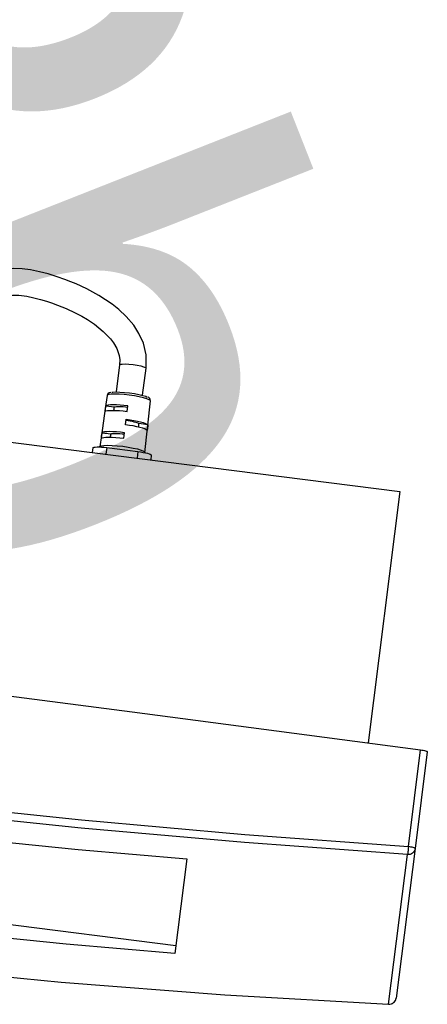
# Model space of a CAD drawing. Header units: millimetres. Extents: x -25785 to 64215, y 1802 to 45092.
# Tile 31 of 53: x 19475 to 19606, y 30574 to 30888. Entities that reach past the tile are written whole.
import ezdxf

# ---------------------------------------------------------------- set-up
doc = ezdxf.new("R2010")
doc.units = ezdxf.units.MM
doc.header["$MEASUREMENT"] = 0
doc.linetypes.add('CONTINU', pattern=[0])
for name, color, linetype in [('0_35___________', 7, 'Continuous'), ('LOC', 4, 'CONTINU'), ('PLAN', 7, 'CONTINU')]:
    doc.layers.add(name, color=color, linetype=linetype)
doc.styles.add('FDBES', font='simplex.shx')

# ---------------------------------------------------------------- blocks, each defined once
blk = doc.blocks.new('A$C7EBD59A9')
at = {"layer": 'PLAN', "color": 0, "linetype": 'Continuous'}
for p, q in [((269.65, 173.94), (269.65, 166.34)), ((277.05, 166.34), (277.05, 173.94)), ((267.28, 165.05), (267.21, 161.37)), ((279.67, 150.69), (279.42, 165.05)), ((273.35, 161.38), (273.35, 162.93)), ((267.21, 161.37), (267.08, 153.84)), ((273.35, 157.61), (273.35, 159.17)), ((267.08, 153.84), (267.03, 150.69)), ((273.35, 153.85), (273.35, 155.41)), ((268.98, 150.69), (277.72, 150.69)), ((16.65, 148.84), (351.35, 148.84)), ((265.17, 150.14), (265.17, 148.84)), ((281.53, 150.14), (281.53, 148.84)), ((351.35, 148.84), (351.35, 78.42)), ((368, 78.04), (368, 50.95)), ((368, 50.95), (368, 9.07)), ((366.13, 7.09), (366.16, 7.08))]:
    blk.add_line(p, q, dxfattribs=at)
at = {"layer": 'PLAN', "color": 6}
for p, q in [((267.28, 162.16), (269.73, 162.16)), ((279.49, 158.39), (276.96, 158.39)), ((267.14, 154.62), (269.73, 154.62)), ((268.98, 150.69), (268.98, 148.84)), ((277.72, 150.69), (277.72, 148.84)), ((366.09, 51.24), (366.09, 78.33)), ((366.13, 7.09), (366.13, 48.98))]:
    blk.add_line(p, q, dxfattribs=at)
at = {"layer": 'PLAN', "color": 3, "linetype": 'Continuous'}
for p, q in [((305.44, 40.11), (305.44, 13.58)), ((62.56, 15.88), (305.44, 15.88))]:
    blk.add_line(p, q, dxfattribs=at)
at = {"layer": 'PLAN', "color": 0, "linetype": 'Continuous', "flags": 128}
for points in [[(277.05, 173.94), (276.6, 177.63), (275.45, 180.74), (273.89, 183.29), (272.15, 185.36), (269.76, 187.53), (267.5, 189.16), (265.45, 190.4), (261.52, 192.34), (257.92, 193.74), (254.84, 194.72), (253.28, 195.15), (251.61, 195.56), (249.35, 196.05), (246.74, 196.5), (244.35, 196.8), (241.75, 196.99), (239.39, 197.01), (237.11, 196.84), (234.85, 196.42), (232.61, 195.66), (232.09, 195.36)], [(234, 187.35), (234.47, 188.12), (235.46, 188.82), (236.35, 189.15), (237.64, 189.44), (239.46, 189.61), (241.71, 189.59), (243.64, 189.44), (245.57, 189.19), (247.27, 188.9), (248.69, 188.63), (250.46, 188.23), (252.97, 187.56), (255.62, 186.7), (257.51, 185.99), (259.2, 185.27), (261.27, 184.24), (263.99, 182.6), (266.23, 180.81), (267.22, 179.79), (268.31, 178.36), (269.23, 176.46), (269.54, 175.3), (269.65, 173.95)], [(269.65, 173.94), (269.83, 174.11), (270.35, 174.26), (271.17, 174.37), (272.2, 174.45), (273.35, 174.48), (274.49, 174.45), (275.53, 174.37), (276.34, 174.26), (276.87, 174.11), (277.05, 173.94), (277.05, 173.94)], [(268.21, 166.03), (267.76, 165.85), (267.44, 165.55), (267.28, 165.15), (267.3, 165.05)], [(268.48, 166.1), (268.75, 166.18), (269.6, 166.33), (270.69, 166.45), (271.97, 166.53), (273.35, 166.56), (274.72, 166.53), (276, 166.45), (277.1, 166.33), (277.95, 166.18), (278.41, 166.02)], [(279.4, 165.08), (279.32, 165.45), (279.12, 165.71), (278.83, 165.91), (278.66, 165.98)], [(267.28, 162.16), (267.25, 162.08), (267.24, 162.01), (267.23, 161.92), (267.22, 161.7), (267.21, 161.44), (267.21, 161.18), (267.21, 160.94), (267.21, 160.75), (267.22, 160.63), (267.24, 160.59), (267.25, 160.6)], [(273.35, 162.93), (272.25, 162.92), (271.19, 162.87), (270.2, 162.8), (269.31, 162.71), (268.55, 162.6), (267.94, 162.46), (267.52, 162.32), (267.28, 162.16)], [(269.65, 161.2), (269.65, 161.26), (269.65, 161.53), (269.65, 161.78), (269.66, 161.98), (269.7, 162.11), (269.73, 162.16)], [(269.73, 162.16), (269.92, 162.25), (270.2, 162.33), (270.57, 162.4), (271.03, 162.46), (271.55, 162.51), (272.12, 162.55), (272.72, 162.57), (273.35, 162.58)], [(267.25, 160.6), (267.49, 160.76), (267.92, 160.91), (268.52, 161.04), (269.29, 161.15), (270.18, 161.25), (271.18, 161.32), (272.25, 161.36), (273.35, 161.38)], [(273.35, 159.17), (274.46, 159.15), (275.53, 159.11), (276.53, 159.04), (277.43, 158.95), (278.2, 158.83), (278.81, 158.7), (279.24, 158.55), (279.49, 158.39)], [(276.96, 158.39), (276.77, 158.48), (276.49, 158.56), (276.11, 158.63), (275.66, 158.69), (275.14, 158.74), (274.57, 158.78), (273.97, 158.8), (273.35, 158.81)], [(279.51, 156.84), (279.27, 156.99), (278.83, 157.14), (278.22, 157.28), (277.45, 157.39), (276.54, 157.49), (275.54, 157.56), (274.46, 157.6), (273.35, 157.61)], [(277.05, 157.44), (277.05, 157.58), (277.05, 157.84), (277.04, 158.08), (277.02, 158.26), (276.98, 158.37), (276.96, 158.39)], [(279.49, 158.39), (279.51, 158.31), (279.53, 158.15), (279.54, 157.93), (279.55, 157.68), (279.55, 157.41), (279.56, 157.17), (279.56, 156.98), (279.55, 156.86), (279.52, 156.83), (279.51, 156.84)], [(267.14, 154.62), (267.11, 154.54), (267.1, 154.47), (267.1, 154.38), (267.09, 154.16), (267.08, 153.9), (267.08, 153.64), (267.07, 153.4), (267.07, 153.21), (267.08, 153.09), (267.1, 153.05), (267.11, 153.06)], [(267.11, 153.06), (267.36, 153.22), (267.8, 153.37), (268.41, 153.51), (269.19, 153.63), (270.11, 153.72), (271.13, 153.8), (272.22, 153.84), (273.35, 153.85)], [(273.35, 155.41), (272.23, 155.39), (271.14, 155.35), (270.12, 155.28), (269.21, 155.18), (268.44, 155.07), (267.82, 154.93), (267.38, 154.78), (267.14, 154.62)], [(269.65, 153.68), (269.65, 153.72), (269.65, 153.99), (269.65, 154.24), (269.66, 154.44), (269.7, 154.57), (269.73, 154.62)], [(269.73, 154.62), (269.92, 154.71), (270.2, 154.79), (270.57, 154.86), (271.03, 154.92), (271.55, 154.97), (272.12, 155.01), (272.72, 155.03), (273.35, 155.04)], [(265.17, 150.14), (265.24, 150.24), (265.46, 150.35), (265.81, 150.44), (266.29, 150.52), (266.86, 150.59), (267.52, 150.64), (268.24, 150.67), (268.98, 150.69)], [(277.72, 150.69), (278.46, 150.67), (279.18, 150.64), (279.83, 150.59), (280.41, 150.52), (280.89, 150.44), (281.24, 150.35), (281.45, 150.24), (281.53, 150.14)], [(1.91, 78.33), (42.36, 78.55), (82.82, 78.72), (123.29, 78.83), (163.76, 78.89), (204.24, 78.89), (244.71, 78.83), (285.18, 78.72), (325.64, 78.55), (366.09, 78.33)], [(366.09, 78.33), (366.46, 78.32), (366.82, 78.3), (367.16, 78.28), (367.44, 78.24), (367.68, 78.2), (367.86, 78.15), (367.96, 78.1), (368, 78.04)], [(1.87, 7.09), (47.2, 4), (92.67, 1.78), (138.3, 0.45), (184, 0), (229.53, 0.44), (275.07, 1.77), (320.63, 3.99), (366.13, 7.09)]]:
    blk.add_lwpolyline(points, dxfattribs=at)
at = {"layer": 'PLAN', "color": 6, "flags": 128}
for points in [[(273.35, 165.93), (271.9, 165.9), (270.53, 165.83), (269.32, 165.71), (268.35, 165.55), (267.67, 165.36), (267.32, 165.16), (267.28, 165.05)], [(279.42, 165.05), (279.38, 165.16), (279.02, 165.36), (278.34, 165.55), (277.37, 165.71), (276.17, 165.83), (274.8, 165.9), (273.35, 165.93)], [(267.03, 150.69), (267.07, 150.8), (267.44, 151.01), (268.14, 151.2), (269.16, 151.37), (270.41, 151.49), (271.84, 151.57), (273.35, 151.6), (274.86, 151.57), (276.29, 151.49), (277.54, 151.37), (278.55, 151.2), (279.26, 151.01), (279.63, 150.8), (279.67, 150.69)], [(1.91, 51.24), (47.33, 48.88), (92.82, 47.19), (138.39, 46.18), (184, 45.84), (229.52, 46.18), (275.04, 47.19), (320.58, 48.88), (366.09, 51.24)], [(366.09, 51.24), (366.11, 50.85), (366.13, 50.46), (366.14, 50.09), (366.15, 49.76), (366.16, 49.47), (366.15, 49.24), (366.15, 49.07), (366.13, 48.98)], [(368, 50.95), (367.96, 51.01), (367.86, 51.06), (367.68, 51.11), (367.44, 51.15), (367.16, 51.19), (366.82, 51.21), (366.46, 51.23), (366.09, 51.24)], [(368, 50.95), (367.96, 50.58), (367.86, 50.22), (367.69, 49.89), (367.46, 49.6), (367.18, 49.35), (366.86, 49.16), (366.5, 49.04), (366.13, 48.98)], [(366.13, 48.98), (320.71, 46.62), (275.21, 44.93), (229.62, 43.91), (184, 43.57), (138.47, 43.91), (92.93, 44.92), (47.38, 46.61), (1.87, 48.98)], [(366.13, 7.09), (366.5, 7.15), (366.86, 7.28), (367.18, 7.47), (367.46, 7.72), (367.69, 8.01), (367.86, 8.34), (367.96, 8.7), (368, 9.07)]]:
    blk.add_lwpolyline(points, dxfattribs=at)
at = {"layer": 'PLAN', "color": 3, "linetype": 'Continuous', "flags": 128}
for points in [[(62.56, 40.11), (92.91, 38.95), (123.27, 38.12), (153.63, 37.62), (184, 37.46), (214.37, 37.62), (244.73, 38.12), (275.09, 38.95), (305.44, 40.11)], [(305.44, 13.58), (275.09, 12.42), (244.73, 11.6), (214.37, 11.1), (184, 10.93), (153.63, 11.1), (123.27, 11.6), (92.91, 12.42), (62.56, 13.58)]]:
    blk.add_lwpolyline(points, dxfattribs=at)
at = {"layer": 'PLAN', "color": 0, "linetype": 'Continuous'}
blk.add_arc((366, 9.07), 2, 274.4605, 0, dxfattribs=at)
blk = doc.blocks.new('CONSOLE2')
at = {"layer": 'LOC', "xscale": 1.149999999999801, "yscale": 1.149999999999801, "zscale": 1.149999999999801, "rotation": 331.173118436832}
blk.add_blockref('A$C7EBD59A9', (-107.02, -166.94), dxfattribs=at)

msp = doc.modelspace()

# ---------------------------------------------------------------- block references
at = {"layer": 'LOC', "rotation": 21.61869571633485}
msp.add_blockref('CONSOLE2', (19212.45607, 30813.16086), dxfattribs=at)

# ---------------------------------------------------------------- texts
at = {"layer": '0_35___________', "insert": (19153.07399, 31288.19716), "char_height": 160, "attachment_point": 5, "rotation": 291.5109332, "style": 'FDBES'}
msp.add_mtext('{\\fArial|b0|i0|c238|p34;\\C2;70 min 2,0Pb\\P60}', dxfattribs=at)

doc.saveas('drawing.dxf')
